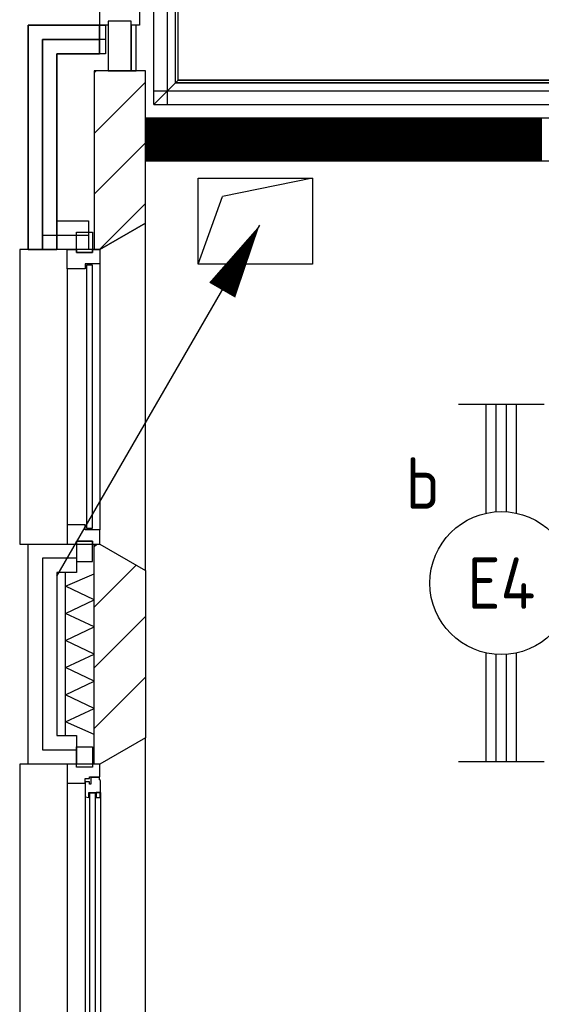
# Model space of a CAD drawing. Header units: millimetres. Extents: x -6587 to 112313, y 244 to 84344.
# Tile 47 of 63: x 67649 to 69472, y 35082 to 38526. Entities that reach past the tile are written whole.
import ezdxf
from ezdxf.enums import TextEntityAlignment as Align

# ---------------------------------------------------------------- set-up
doc = ezdxf.new("R2010")
doc.units = ezdxf.units.MM
doc.header["$LTSCALE"] = 100
doc.linetypes.add('HIDDEN2', pattern=[4.7625, 3.175, -1.5875])
doc.layers.get('0').update_dxf_attribs({"color": 9, "linetype": 'CONTINUOUS'})
for name, color, linetype in [('AL21----_BUITENWAND', 4, 'CONTINUOUS'), ('AL21K---_ISOLATIE', 1, 'CONTINUOUS'), ('AL28----_KONSTRUKTIE', 3, 'CONTINUOUS'), ('AL31----_BUITENKOZ', 7, 'CONTINUOUS'), ('ALL-----_REFLIJNEN', 8, 'CONTINUOUS'), ('ALXA3---_VOLZWART', 14, 'CONTINUOUS'), ('ALXAB---_PREFABBETON', 1, 'CONTINUOUS'), ('EB63101-_ATTRIB', 2, 'CONTINUOUS'), ('EL63101-_LICHT-ARM', 3, 'CONTINUOUS'), ('LIJN025', 10, 'CONTINUOUS'), ('WL570---_TOEVOER', 3, 'CONTINUOUS')]:
    doc.layers.add(name, color=color, linetype=linetype)
doc.styles.add('1_8', font='iso', dxfattribs={"width": 0.7, "height": 1.8})

# ---------------------------------------------------------------- blocks, each defined once
blk = doc.blocks.new('EJ3T20')
at = {"color": 0}
for p, q in [((-6.25, -1.5), (-6.25, 1.5)), ((6.25, -1.5), (6.25, 1.5)), ((-6.25, 0.525), (-2.444, 0.525)), ((2.444, 0.525), (6.25, 0.525)), ((-6.25, 0.175), (-2.494, 0.175)), ((2.494, 0.175), (6.25, 0.175)), ((-6.25, -0.175), (-2.494, -0.175)), ((2.494, -0.175), (6.25, -0.175)), ((-6.25, -0.525), (-2.444, -0.525)), ((2.444, -0.525), (6.25, -0.525))]:
    blk.add_line(p, q, dxfattribs=at)
blk.add_circle((0, 0), 2.5, dxfattribs=at)
at = {"color": 6, "style": '1_8'}
for tag, flags, p in [('SCHAK', 8, (3.5, 2.75)), ('A_CODE', 8, (0, 0)), ('GROEP', 8, (-3.5, -2.75)), ('KAST', 9, (3.5, -2.75))]:
    blk.add_attdef(tag, text='', height=1.8, dxfattribs=dict(at, flags=flags)).set_placement(p, align=Align.MIDDLE)
blk = doc.blocks.new('LU-PIJL1')
at = {"color": 0, "linetype": 'Continuous'}
blk.add_line((0, 0), (10.125, 17.537), dxfattribs=at)
blk.add_lwpolyline([(10.125, 17.537, 0, 1.5, 0), (8.25, 14.289, 1.5, 1.5, 0)], format="xyseb", dxfattribs=at)
blk = doc.blocks.new('LU-2-KUZ')
at = {"color": 0, "linetype": 'HIDDEN2'}
for p, q in [((-0.5, 0.5), (0.5, 0.5)), ((-0.5, -0.5), (-0.5, 0.5)), ((0.5, 0.5), (-0.2887, 0.2887)), ((0.5, 0.5), (0.5, -0.5)), ((-0.5, -0.5), (-0.2887, 0.2887)), ((0.5, -0.5), (-0.5, -0.5))]:
    blk.add_line(p, q, dxfattribs=at)
blk = doc.blocks.new('A$Cb38f1ce1')
at = {"layer": 'AL21----_BUITENWAND', "color": 8}
for p, q in [((64427.7, 29395), (64427.7, 30165)), ((64427.7, 30165), (64596.7, 30165)), ((64596.7, 30165), (64596.7, 30065)), ((64596.7, 30065), (64527.7, 30065)), ((64527.7, 30065), (64527.7, 29495)), ((64527.7, 29495), (64596.7, 29495)), ((64596.7, 29495), (64596.7, 29395)), ((64596.7, 29395), (64427.7, 29395))]:
    blk.add_line(p, q, dxfattribs=at)
at = {"layer": 'AL21K---_ISOLATIE', "color": 8, "linetype": 'Continuous'}
for p, q in [((64557.7, 29495), (64557.7, 30065)), ((64557.7, 30017.5), (64657.7, 30060.8)), ((64657.7, 29495), (64657.7, 30065)), ((64657.7, 29970), (64557.7, 30017.5)), ((64557.7, 29922.5), (64657.7, 29970)), ((64657.7, 29875), (64557.7, 29922.5)), ((64557.7, 29827.5), (64657.7, 29875)), ((64657.7, 29780), (64557.7, 29827.5)), ((64557.7, 29732.5), (64657.7, 29780)), ((64657.7, 29685), (64557.7, 29732.5)), ((64557.7, 29637.5), (64657.7, 29685)), ((64657.7, 29590), (64557.7, 29637.5)), ((64557.7, 29542.5), (64657.7, 29590)), ((64657.7, 29499.2), (64557.7, 29542.5))]:
    blk.add_line(p, q, dxfattribs=at)
at = {"layer": 'AL28----_KONSTRUKTIE', "color": 8}
for p, q in [((64657.7, 30165), (64677.7, 30165)), ((64657.7, 29395), (64657.7, 30165)), ((64677.7, 30165), (64837.7, 30072.6)), ((64837.7, 30072.6), (64837.7, 29487.4)), ((64837.7, 29487.4), (64677.7, 29395)), ((64677.7, 29395), (64657.7, 29395))]:
    blk.add_line(p, q, dxfattribs=at)
at = {"layer": 'AL31----_BUITENKOZ', "color": 8}
for p, q in [((64837.7, 30072.6), (64837.7, 31287.4)), ((64397.7, 31195), (64397.7, 30165)), ((64677.7, 31145), (64677.7, 30215)), ((64563.7, 31128), (64563.7, 30232)), ((64397.7, 30165), (64677.7, 30165)), ((64677.7, 30165), (64837.7, 30072.6))]:
    blk.add_line(p, q, dxfattribs=at)
at = {"layer": 'AL31----_BUITENKOZ', "color": 8, "linetype": 'Continuous'}
for p, q in [((64630.7, 31140), (64630.7, 30220)), ((64651.7, 30220), (64651.7, 31140)), ((64630.7, 30220), (64651.7, 30220))]:
    blk.add_line(p, q, dxfattribs=at)
for points in [[(64677.7, 30215), (64677.7, 30215), (64626.7, 30215), (64626.7, 30232), (64563.7, 30232), (64563.7, 30232), (64563.7, 30232), (64563.7, 30232), (64563.7, 30232), (64563.7, 30165), (64596.7, 30165), (64596.7, 30175), (64652.7, 30175), (64652.7, 30165), (64652.7, 30165), (64677.7, 30165)], [(64662.7, 29293.8), (64641.7, 29293.8), (64641.7, 28466.2), (64662.7, 28466.2)]]:
    blk.add_lwpolyline(points, close=True, dxfattribs=at)
at = {"layer": 'AL31----_BUITENKOZ', "color": 8}
for points in [[(64652.7, 30175), (64596.7, 30175), (64596.7, 30104), (64652.7, 30104)], [(64677.7, 28365), (64837.7, 28272.6), (64837.7, 29487.4), (64677.7, 29395), (64397.7, 29395), (64397.7, 28365)], [(64652.7, 29385), (64596.7, 29385), (64596.7, 29456), (64652.7, 29456)], [(64677.7, 29395), (64652.7, 29395), (64652.7, 29385), (64596.7, 29385), (64596.7, 29395), (64563.7, 29395), (64563.7, 29328), (64626.7, 29328), (64626.7, 29345), (64641.7, 29345), (64641.7, 29351), (64677.7, 29351)], [(64680.7, 29338.3), (64676.4, 29340.7), (64676.4, 29347.8), (64646.7, 29347.8), (64646.7, 29325.3), (64641.7, 29325.3), (64641.7, 29333.3), (64626.7, 29333.3), (64626.7, 29328), (64626.7, 29280.9), (64639.7, 29278.8), (64639.7, 29295.8), (64680.7, 29295.8)], [(64678.4, 29295.8), (64664.8, 29295.8), (64664.8, 29278.8), (64678.4, 29278.8)]]:
    blk.add_lwpolyline(points, close=True, dxfattribs=at)
for points in [[(64563.7, 29328), (64563.7, 28432)], [(64626.7, 29280.9), (64626.7, 28479.1)], [(64680.7, 29295.8), (64680.7, 28464.2)]]:
    blk.add_lwpolyline(points, dxfattribs=at)
at = {"layer": 'ALL-----_REFLIJNEN', "color": 8, "linetype": 'Continuous'}
for p, q in [((64866.7, 31702.1), (64866.7, 35034.1)), ((64914.7, 31702.1), (64914.7, 35034.1)), ((64942.2, 31777.6), (64942.2, 34958.6)), ((64951.7, 31787.1), (64951.7, 34949.1)), ((64677.7, 31980), (64677.7, 32047)), ((64816.7, 32030), (64816.7, 31980)), ((64677.2, 31980), (64427.7, 31980)), ((64427.7, 31980), (64427.7, 31195)), ((64427.7, 31195), (64427.7, 31980)), ((64427.7, 31980), (64677.2, 31980)), ((64427.7, 31195), (64427.7, 31980)), ((64427.7, 31980), (64697.2, 31980)), ((64677.2, 31880), (64677.2, 31980)), ((64677.2, 31980), (64677.2, 31880)), ((64707.2, 31980), (64677.7, 31980)), ((64697.2, 31980), (64697.2, 31880)), ((64707.2, 31994.1), (64707.2, 31820.1)), ((64787.2, 31994.1), (64707.2, 31994.1)), ((64787.2, 31994), (64707.2, 31994)), ((64707.2, 31994), (64707.2, 31980)), ((64787.2, 31820.1), (64787.2, 31994.1)), ((64787.2, 31980), (64787.2, 31994)), ((64787.2, 31980.1), (64787.2, 31820.1)), ((64804.7, 31980.1), (64787.2, 31980.1)), ((64816.7, 31980), (64787.2, 31980)), ((64804.7, 31820.1), (64804.7, 31980.1)), ((64477.7, 31195), (64477.7, 31930)), ((64477.7, 31930), (64677.2, 31930)), ((64477.7, 31195), (64477.7, 31930)), ((64477.7, 31930), (64677.2, 31930)), ((64677.2, 31930), (64477.7, 31930)), ((64477.7, 31930), (64477.7, 31195)), ((64677.2, 31930), (64477.7, 31930)), ((64477.7, 31930), (64477.7, 31195)), ((64697.2, 31930), (64477.7, 31930)), ((64477.7, 31930), (64477.7, 31245)), ((64697.2, 31930), (64477.7, 31930)), ((64477.7, 31930), (64477.7, 31245)), ((64527.7, 31195), (64527.7, 31880)), ((64527.7, 31880), (64677.2, 31880)), ((64677.2, 31880), (64527.7, 31880)), ((64527.7, 31880), (64527.7, 31195)), ((64697.2, 31880), (64527.7, 31880)), ((64527.7, 31880), (64527.7, 31295)), ((64657.7, 31812.9), (64664.7, 31820)), ((64837.7, 31820), (64657.7, 31820)), ((64657.7, 31820), (64657.7, 31195)), ((64707.2, 31820.1), (64787.2, 31820.1)), ((64787.2, 31820.1), (64804.7, 31820.1)), ((64837.7, 31287.4), (64837.7, 31820)), ((64657.7, 31600.8), (64837.7, 31780.8)), ((64866.7, 31702.1), (64951.7, 31787.1)), ((64942.2, 31777.6), (67463.9, 31777.6)), ((67463.9, 31777.6), (64946.7, 31777.6)), ((64951.7, 31787.1), (67467, 31787.1)), ((66547.7, 31787.1), (64951.7, 31787.1)), ((64866.7, 31750.1), (67454.7, 31750.1)), ((64866.7, 31702.1), (67438.6, 31702.1)), ((64837.7, 31655), (64837.7, 31505)), ((70801.7, 31655), (64837.7, 31655)), ((64837.7, 31655), (64837.7, 31505)), ((70801.7, 31655), (64837.7, 31655)), ((64838.8, 31655), (64838.8, 31505)), ((64840.8, 31655), (64840.8, 31505)), ((64842.8, 31655), (64842.8, 31505)), ((64844.8, 31655), (64844.8, 31505)), ((64846.8, 31655), (64846.8, 31505)), ((64848.8, 31655), (64848.8, 31505)), ((64850.8, 31655), (64850.8, 31505)), ((64852.8, 31655), (64852.8, 31505)), ((64854.8, 31655), (64854.8, 31505)), ((64856.8, 31655), (64856.8, 31505)), ((64858.8, 31655), (64858.8, 31505)), ((64860.8, 31655), (64860.8, 31505)), ((64862.8, 31655), (64862.8, 31505)), ((64864.8, 31655), (64864.8, 31505)), ((64866.8, 31655), (64866.8, 31505)), ((64868.8, 31655), (64868.8, 31505)), ((64870.8, 31655), (64870.8, 31505)), ((64872.8, 31655), (64872.8, 31505)), ((64874.8, 31655), (64874.8, 31505)), ((64876.8, 31655), (64876.8, 31505)), ((64878.8, 31655), (64878.8, 31505)), ((64880.8, 31655), (64880.8, 31505)), ((64882.8, 31655), (64882.8, 31505)), ((64884.8, 31655), (64884.8, 31505)), ((64886.8, 31655), (64886.8, 31505)), ((64888.8, 31655), (64888.8, 31505)), ((64890.8, 31655), (64890.8, 31505)), ((64892.8, 31655), (64892.8, 31505)), ((64894.8, 31655), (64894.8, 31505)), ((64896.8, 31655), (64896.8, 31505)), ((64898.8, 31655), (64898.8, 31505)), ((64900.8, 31655), (64900.8, 31505)), ((64902.8, 31655), (64902.8, 31505)), ((64904.8, 31655), (64904.8, 31505)), ((64906.8, 31655), (64906.8, 31505)), ((64908.8, 31655), (64908.8, 31505)), ((64910.8, 31655), (64910.8, 31505)), ((64912.8, 31655), (64912.8, 31505)), ((64914.8, 31655), (64914.8, 31505)), ((64916.8, 31655), (64916.8, 31505)), ((64918.8, 31655), (64918.8, 31505)), ((64920.8, 31655), (64920.8, 31505)), ((64922.8, 31655), (64922.8, 31505)), ((64924.8, 31655), (64924.8, 31505)), ((64926.8, 31655), (64926.8, 31505)), ((64928.8, 31655), (64928.8, 31505)), ((64930.8, 31655), (64930.8, 31505)), ((64932.8, 31655), (64932.8, 31505)), ((64934.8, 31655), (64934.8, 31505)), ((64936.8, 31655), (64936.8, 31505)), ((64938.8, 31655), (64938.8, 31505)), ((64940.8, 31655), (64940.8, 31505)), ((64942.8, 31655), (64942.8, 31505)), ((64944.8, 31655), (64944.8, 31505)), ((64946.8, 31655), (64946.8, 31505)), ((64948.8, 31655), (64948.8, 31505)), ((64950.8, 31655), (64950.8, 31505)), ((64952.8, 31655), (64952.8, 31505)), ((64954.8, 31655), (64954.8, 31505)), ((64956.8, 31655), (64956.8, 31505)), ((64958.8, 31655), (64958.8, 31505)), ((64960.8, 31655), (64960.8, 31505)), ((64962.8, 31655), (64962.8, 31505)), ((64964.8, 31655), (64964.8, 31505)), ((64966.8, 31655), (64966.8, 31505)), ((64968.8, 31655), (64968.8, 31505)), ((64970.8, 31655), (64970.8, 31505)), ((64972.8, 31655), (64972.8, 31505)), ((64974.8, 31655), (64974.8, 31505)), ((64976.8, 31655), (64976.8, 31505)), ((64978.8, 31655), (64978.8, 31505)), ((64980.8, 31655), (64980.8, 31505)), ((64982.8, 31655), (64982.8, 31505)), ((64984.8, 31655), (64984.8, 31505)), ((64986.8, 31655), (64986.8, 31505)), ((64988.8, 31655), (64988.8, 31505)), ((64990.8, 31655), (64990.8, 31505)), ((64992.8, 31655), (64992.8, 31505)), ((64994.8, 31655), (64994.8, 31505)), ((64996.8, 31655), (64996.8, 31505)), ((64998.6, 31655), (65148.6, 31505)), ((64998.6, 31655), (65148.6, 31505)), ((64998.8, 31655), (64998.8, 31505)), ((65000.8, 31655), (65000.8, 31505)), ((65002.8, 31655), (65002.8, 31505)), ((65004.8, 31655), (65004.8, 31505)), ((65006.8, 31655), (65006.8, 31505)), ((65008.8, 31655), (65008.8, 31505)), ((65010.8, 31655), (65010.8, 31505)), ((65012.8, 31655), (65012.8, 31505)), ((65014.8, 31655), (65014.8, 31505)), ((65016.8, 31655), (65016.8, 31505)), ((65018.8, 31655), (65018.8, 31505)), ((65020.8, 31655), (65020.8, 31505)), ((65022.8, 31655), (65022.8, 31505)), ((65024.8, 31655), (65024.8, 31505)), ((65026.8, 31655), (65026.8, 31505)), ((65028.8, 31655), (65028.8, 31505)), ((65030.8, 31655), (65030.8, 31505)), ((65032.8, 31655), (65032.8, 31505)), ((65034.8, 31655), (65034.8, 31505)), ((65036.8, 31655), (65036.8, 31505)), ((65038.8, 31655), (65038.8, 31505)), ((65040.8, 31655), (65040.8, 31505)), ((65042.8, 31655), (65042.8, 31505)), ((65044.8, 31655), (65044.8, 31505)), ((65046.8, 31655), (65046.8, 31505)), ((65048.8, 31655), (65048.8, 31505)), ((65050.8, 31655), (65050.8, 31505)), ((65052.8, 31655), (65052.8, 31505)), ((65054.8, 31655), (65054.8, 31505)), ((65056.8, 31655), (65056.8, 31505)), ((65058.8, 31655), (65058.8, 31505)), ((65060.8, 31655), (65060.8, 31505)), ((65062.8, 31655), (65062.8, 31505)), ((65064.8, 31655), (65064.8, 31505)), ((65066.8, 31655), (65066.8, 31505)), ((65068.8, 31655), (65068.8, 31505)), ((65070.8, 31655), (65070.8, 31505)), ((65072.8, 31655), (65072.8, 31505)), ((65074.8, 31655), (65074.8, 31505)), ((65076.8, 31655), (65076.8, 31505)), ((65078.8, 31655), (65078.8, 31505)), ((65080.8, 31655), (65080.8, 31505)), ((65082.8, 31655), (65082.8, 31505)), ((65084.8, 31655), (65084.8, 31505)), ((65086.8, 31655), (65086.8, 31505)), ((65088.8, 31655), (65088.8, 31505)), ((65090.8, 31655), (65090.8, 31505)), ((65092.8, 31655), (65092.8, 31505)), ((65094.8, 31655), (65094.8, 31505)), ((65096.8, 31655), (65096.8, 31505)), ((65098.8, 31655), (65098.8, 31505)), ((65100.8, 31655), (65100.8, 31505)), ((65102.8, 31655), (65102.8, 31505)), ((65104.8, 31655), (65104.8, 31505)), ((65106.8, 31655), (65106.8, 31505)), ((65108.8, 31655), (65108.8, 31505)), ((65110.8, 31655), (65110.8, 31505)), ((65112.8, 31655), (65112.8, 31505)), ((65114.8, 31655), (65114.8, 31505)), ((65116.8, 31655), (65116.8, 31505)), ((65118.8, 31655), (65118.8, 31505)), ((65120.8, 31655), (65120.8, 31505)), ((65122.8, 31655), (65122.8, 31505)), ((65124.8, 31655), (65124.8, 31505)), ((65126.8, 31655), (65126.8, 31505)), ((65128.8, 31655), (65128.8, 31505)), ((65130.8, 31655), (65130.8, 31505)), ((65132.8, 31655), (65132.8, 31505)), ((65134.8, 31655), (65134.8, 31505)), ((65136.8, 31655), (65136.8, 31505)), ((65138.8, 31655), (65138.8, 31505)), ((65140.8, 31655), (65140.8, 31505)), ((65142.8, 31655), (65142.8, 31505)), ((65144.8, 31655), (65144.8, 31505)), ((65146.8, 31655), (65146.8, 31505)), ((65148.8, 31655), (65148.8, 31505)), ((65150.8, 31655), (65150.8, 31505)), ((65152.8, 31655), (65152.8, 31505)), ((65154.8, 31655), (65154.8, 31505)), ((65156.8, 31655), (65156.8, 31505)), ((65158.8, 31655), (65158.8, 31505)), ((65160.8, 31655), (65160.8, 31505)), ((65162.8, 31655), (65162.8, 31505)), ((65164.8, 31655), (65164.8, 31505)), ((65166.8, 31655), (65166.8, 31505)), ((65168.8, 31655), (65168.8, 31505)), ((65170.8, 31655), (65170.8, 31505)), ((65172.8, 31655), (65172.8, 31505)), ((65174.8, 31655), (65174.8, 31505)), ((65176.8, 31655), (65176.8, 31505)), ((65178.8, 31655), (65178.8, 31505)), ((65180.8, 31655), (65180.8, 31505)), ((65182.8, 31655), (65182.8, 31505)), ((65184.8, 31655), (65184.8, 31505)), ((65186.8, 31655), (65186.8, 31505)), ((65188.8, 31655), (65188.8, 31505)), ((65190.8, 31655), (65190.8, 31505)), ((65192.8, 31655), (65192.8, 31505)), ((65194.8, 31655), (65194.8, 31505)), ((65196.8, 31655), (65196.8, 31505)), ((65198.8, 31655), (65198.8, 31505)), ((65200.8, 31655), (65200.8, 31505)), ((65202.8, 31655), (65202.8, 31505)), ((65204.8, 31655), (65204.8, 31505)), ((65206.8, 31655), (65206.8, 31505)), ((65208.8, 31655), (65208.8, 31505)), ((65210.7, 31655), (65360.7, 31505)), ((65210.7, 31655), (65360.7, 31505)), ((65210.8, 31655), (65210.8, 31505)), ((65212.8, 31655), (65212.8, 31505)), ((65214.8, 31655), (65214.8, 31505)), ((65216.8, 31655), (65216.8, 31505)), ((65218.8, 31655), (65218.8, 31505)), ((65220.8, 31655), (65220.8, 31505)), ((65222.8, 31655), (65222.8, 31505)), ((65224.8, 31655), (65224.8, 31505)), ((65226.8, 31655), (65226.8, 31505)), ((65228.8, 31655), (65228.8, 31505)), ((65230.8, 31655), (65230.8, 31505)), ((65232.8, 31655), (65232.8, 31505)), ((65234.8, 31655), (65234.8, 31505)), ((65236.8, 31655), (65236.8, 31505)), ((65238.8, 31655), (65238.8, 31505)), ((65240.8, 31655), (65240.8, 31505)), ((65242.8, 31655), (65242.8, 31505)), ((65244.8, 31655), (65244.8, 31505)), ((65246.8, 31655), (65246.8, 31505)), ((65248.8, 31655), (65248.8, 31505)), ((65250.8, 31655), (65250.8, 31505)), ((65252.8, 31655), (65252.8, 31505)), ((65254.8, 31655), (65254.8, 31505)), ((65256.8, 31655), (65256.8, 31505)), ((65258.8, 31655), (65258.8, 31505)), ((65260.8, 31655), (65260.8, 31505)), ((65262.8, 31655), (65262.8, 31505)), ((65264.8, 31655), (65264.8, 31505)), ((65266.8, 31655), (65266.8, 31505)), ((65268.8, 31655), (65268.8, 31505)), ((65270.8, 31655), (65270.8, 31505)), ((65272.8, 31655), (65272.8, 31505)), ((65274.8, 31655), (65274.8, 31505)), ((65276.8, 31655), (65276.8, 31505)), ((65278.8, 31655), (65278.8, 31505)), ((65280.8, 31655), (65280.8, 31505)), ((65282.8, 31655), (65282.8, 31505)), ((65284.8, 31655), (65284.8, 31505)), ((65286.8, 31655), (65286.8, 31505)), ((65288.8, 31655), (65288.8, 31505)), ((65290.8, 31655), (65290.8, 31505)), ((65292.8, 31655), (65292.8, 31505)), ((65294.8, 31655), (65294.8, 31505)), ((65296.8, 31655), (65296.8, 31505)), ((65298.8, 31655), (65298.8, 31505)), ((65300.8, 31655), (65300.8, 31505)), ((65302.8, 31655), (65302.8, 31505)), ((65304.8, 31655), (65304.8, 31505)), ((65306.8, 31655), (65306.8, 31505)), ((65308.8, 31655), (65308.8, 31505)), ((65310.8, 31655), (65310.8, 31505)), ((65312.8, 31655), (65312.8, 31505)), ((65314.8, 31655), (65314.8, 31505)), ((65316.8, 31655), (65316.8, 31505)), ((65318.8, 31655), (65318.8, 31505)), ((65320.8, 31655), (65320.8, 31505)), ((65322.8, 31655), (65322.8, 31505)), ((65324.8, 31655), (65324.8, 31505)), ((65326.8, 31655), (65326.8, 31505)), ((65328.8, 31655), (65328.8, 31505)), ((65330.8, 31655), (65330.8, 31505)), ((65332.8, 31655), (65332.8, 31505)), ((65334.8, 31655), (65334.8, 31505)), ((65336.8, 31655), (65336.8, 31505)), ((65338.8, 31655), (65338.8, 31505)), ((65340.8, 31655), (65340.8, 31505)), ((65342.8, 31655), (65342.8, 31505)), ((65344.8, 31655), (65344.8, 31505)), ((65346.8, 31655), (65346.8, 31505)), ((65348.8, 31655), (65348.8, 31505)), ((65350.8, 31655), (65350.8, 31505)), ((65352.8, 31655), (65352.8, 31505)), ((65354.8, 31655), (65354.8, 31505)), ((65356.8, 31655), (65356.8, 31505)), ((65358.8, 31655), (65358.8, 31505)), ((65360.8, 31655), (65360.8, 31505)), ((65362.8, 31655), (65362.8, 31505)), ((65364.8, 31655), (65364.8, 31505)), ((65366.8, 31655), (65366.8, 31505)), ((65368.8, 31655), (65368.8, 31505)), ((65370.8, 31655), (65370.8, 31505)), ((65372.8, 31655), (65372.8, 31505)), ((65374.8, 31655), (65374.8, 31505)), ((65376.8, 31655), (65376.8, 31505)), ((65378.8, 31655), (65378.8, 31505)), ((65380.8, 31655), (65380.8, 31505)), ((65382.8, 31655), (65382.8, 31505)), ((65384.8, 31655), (65384.8, 31505)), ((65386.8, 31655), (65386.8, 31505)), ((65388.8, 31655), (65388.8, 31505)), ((65390.8, 31655), (65390.8, 31505)), ((65392.8, 31655), (65392.8, 31505)), ((65394.8, 31655), (65394.8, 31505)), ((65396.8, 31655), (65396.8, 31505)), ((65398.8, 31655), (65398.8, 31505)), ((65400.8, 31655), (65400.8, 31505)), ((65402.8, 31655), (65402.8, 31505)), ((65404.8, 31655), (65404.8, 31505)), ((65406.8, 31655), (65406.8, 31505)), ((65408.8, 31655), (65408.8, 31505)), ((65410.8, 31655), (65410.8, 31505)), ((65412.8, 31655), (65412.8, 31505)), ((65414.8, 31655), (65414.8, 31505)), ((65416.8, 31655), (65416.8, 31505)), ((65418.8, 31655), (65418.8, 31505)), ((65420.8, 31655), (65420.8, 31505)), ((65422.8, 31655), (65422.8, 31505)), ((65422.9, 31655), (65572.9, 31505)), ((65422.9, 31655), (65572.9, 31505)), ((65424.8, 31655), (65424.8, 31505)), ((65426.8, 31655), (65426.8, 31505)), ((65428.8, 31655), (65428.8, 31505)), ((65430.8, 31655), (65430.8, 31505)), ((65432.8, 31655), (65432.8, 31505)), ((65434.8, 31655), (65434.8, 31505)), ((65436.8, 31655), (65436.8, 31505)), ((65438.8, 31655), (65438.8, 31505)), ((65440.8, 31655), (65440.8, 31505)), ((65442.8, 31655), (65442.8, 31505)), ((65444.8, 31655), (65444.8, 31505)), ((65446.8, 31655), (65446.8, 31505)), ((65448.8, 31655), (65448.8, 31505)), ((65450.8, 31655), (65450.8, 31505)), ((65452.8, 31655), (65452.8, 31505)), ((65454.8, 31655), (65454.8, 31505)), ((65456.8, 31655), (65456.8, 31505)), ((65458.8, 31655), (65458.8, 31505)), ((65460.8, 31655), (65460.8, 31505)), ((65462.8, 31655), (65462.8, 31505)), ((65464.8, 31655), (65464.8, 31505)), ((65466.8, 31655), (65466.8, 31505)), ((65468.8, 31655), (65468.8, 31505)), ((65470.8, 31655), (65470.8, 31505)), ((65472.8, 31655), (65472.8, 31505)), ((65474.8, 31655), (65474.8, 31505)), ((65476.8, 31655), (65476.8, 31505)), ((65478.8, 31655), (65478.8, 31505)), ((65480.8, 31655), (65480.8, 31505)), ((65482.8, 31655), (65482.8, 31505)), ((65484.8, 31655), (65484.8, 31505)), ((65486.8, 31655), (65486.8, 31505)), ((65488.8, 31655), (65488.8, 31505)), ((65490.8, 31655), (65490.8, 31505)), ((65492.8, 31655), (65492.8, 31505)), ((65494.8, 31655), (65494.8, 31505)), ((65496.8, 31655), (65496.8, 31505)), ((65498.8, 31655), (65498.8, 31505)), ((65500.8, 31655), (65500.8, 31505)), ((65502.8, 31655), (65502.8, 31505)), ((65504.8, 31655), (65504.8, 31505)), ((65506.8, 31655), (65506.8, 31505)), ((65508.8, 31655), (65508.8, 31505)), ((65510.8, 31655), (65510.8, 31505)), ((65512.8, 31655), (65512.8, 31505)), ((65514.8, 31655), (65514.8, 31505)), ((65516.8, 31655), (65516.8, 31505)), ((65518.8, 31655), (65518.8, 31505)), ((65520.8, 31655), (65520.8, 31505)), ((65522.8, 31655), (65522.8, 31505)), ((65524.8, 31655), (65524.8, 31505)), ((65526.8, 31655), (65526.8, 31505)), ((65528.8, 31655), (65528.8, 31505)), ((65530.8, 31655), (65530.8, 31505)), ((65532.8, 31655), (65532.8, 31505)), ((65534.8, 31655), (65534.8, 31505)), ((65536.8, 31655), (65536.8, 31505)), ((65538.8, 31655), (65538.8, 31505)), ((65540.8, 31655), (65540.8, 31505)), ((65542.8, 31655), (65542.8, 31505)), ((65544.8, 31655), (65544.8, 31505)), ((65546.8, 31655), (65546.8, 31505)), ((65548.8, 31655), (65548.8, 31505)), ((65550.8, 31655), (65550.8, 31505)), ((65552.8, 31655), (65552.8, 31505)), ((65554.8, 31655), (65554.8, 31505)), ((65556.8, 31655), (65556.8, 31505)), ((65558.8, 31655), (65558.8, 31505)), ((65560.8, 31655), (65560.8, 31505)), ((65562.8, 31655), (65562.8, 31505)), ((65564.8, 31655), (65564.8, 31505)), ((65566.8, 31655), (65566.8, 31505)), ((65568.8, 31655), (65568.8, 31505)), ((65570.8, 31655), (65570.8, 31505)), ((65572.8, 31655), (65572.8, 31505)), ((65574.8, 31655), (65574.8, 31505)), ((65576.8, 31655), (65576.8, 31505)), ((65578.8, 31655), (65578.8, 31505)), ((65580.8, 31655), (65580.8, 31505)), ((65582.8, 31655), (65582.8, 31505)), ((65584.8, 31655), (65584.8, 31505)), ((65586.8, 31655), (65586.8, 31505)), ((65588.8, 31655), (65588.8, 31505)), ((65590.8, 31655), (65590.8, 31505)), ((65592.8, 31655), (65592.8, 31505)), ((65594.8, 31655), (65594.8, 31505)), ((65596.8, 31655), (65596.8, 31505)), ((65598.8, 31655), (65598.8, 31505)), ((65600.8, 31655), (65600.8, 31505)), ((65602.8, 31655), (65602.8, 31505)), ((65604.8, 31655), (65604.8, 31505)), ((65606.8, 31655), (65606.8, 31505)), ((65608.8, 31655), (65608.8, 31505)), ((65610.8, 31655), (65610.8, 31505)), ((65612.8, 31655), (65612.8, 31505)), ((65614.8, 31655), (65614.8, 31505)), ((65616.8, 31655), (65616.8, 31505)), ((65618.8, 31655), (65618.8, 31505)), ((65620.8, 31655), (65620.8, 31505)), ((65622.8, 31655), (65622.8, 31505)), ((65624.8, 31655), (65624.8, 31505)), ((65626.8, 31655), (65626.8, 31505)), ((65628.8, 31655), (65628.8, 31505)), ((65630.8, 31655), (65630.8, 31505)), ((65632.8, 31655), (65632.8, 31505)), ((65634.8, 31655), (65634.8, 31505)), ((65635, 31655), (65785, 31505)), ((65635, 31655), (65785, 31505)), ((65636.8, 31655), (65636.8, 31505)), ((65638.8, 31655), (65638.8, 31505)), ((65640.8, 31655), (65640.8, 31505)), ((65642.8, 31655), (65642.8, 31505)), ((65644.8, 31655), (65644.8, 31505)), ((65646.8, 31655), (65646.8, 31505)), ((65648.8, 31655), (65648.8, 31505)), ((65650.8, 31655), (65650.8, 31505)), ((65652.8, 31655), (65652.8, 31505)), ((65654.8, 31655), (65654.8, 31505)), ((65656.8, 31655), (65656.8, 31505)), ((65658.8, 31655), (65658.8, 31505)), ((65660.8, 31655), (65660.8, 31505)), ((65662.8, 31655), (65662.8, 31505)), ((65664.8, 31655), (65664.8, 31505)), ((65666.8, 31655), (65666.8, 31505)), ((65668.8, 31655), (65668.8, 31505)), ((65670.8, 31655), (65670.8, 31505)), ((65672.8, 31655), (65672.8, 31505)), ((65674.8, 31655), (65674.8, 31505)), ((65676.8, 31655), (65676.8, 31505)), ((65678.8, 31655), (65678.8, 31505)), ((65680.8, 31655), (65680.8, 31505)), ((65682.8, 31655), (65682.8, 31505)), ((65684.8, 31655), (65684.8, 31505)), ((65686.8, 31655), (65686.8, 31505)), ((65688.8, 31655), (65688.8, 31505)), ((65690.8, 31655), (65690.8, 31505)), ((65692.8, 31655), (65692.8, 31505)), ((65694.8, 31655), (65694.8, 31505)), ((65696.8, 31655), (65696.8, 31505)), ((65698.8, 31655), (65698.8, 31505)), ((65700.8, 31655), (65700.8, 31505)), ((65702.8, 31655), (65702.8, 31505)), ((65704.8, 31655), (65704.8, 31505)), ((65706.8, 31655), (65706.8, 31505)), ((65708.8, 31655), (65708.8, 31505)), ((65710.8, 31655), (65710.8, 31505)), ((65712.8, 31655), (65712.8, 31505)), ((65714.8, 31655), (65714.8, 31505)), ((65716.8, 31655), (65716.8, 31505)), ((65718.8, 31655), (65718.8, 31505)), ((65720.8, 31655), (65720.8, 31505)), ((65722.8, 31655), (65722.8, 31505)), ((65724.8, 31655), (65724.8, 31505)), ((65726.8, 31655), (65726.8, 31505)), ((65728.8, 31655), (65728.8, 31505)), ((65730.8, 31655), (65730.8, 31505)), ((65732.8, 31655), (65732.8, 31505)), ((65734.8, 31655), (65734.8, 31505)), ((65736.8, 31655), (65736.8, 31505)), ((65738.8, 31655), (65738.8, 31505)), ((65740.8, 31655), (65740.8, 31505)), ((65742.8, 31655), (65742.8, 31505)), ((65744.8, 31655), (65744.8, 31505)), ((65746.8, 31655), (65746.8, 31505)), ((65748.8, 31655), (65748.8, 31505)), ((65750.8, 31655), (65750.8, 31505)), ((65752.8, 31655), (65752.8, 31505)), ((65754.8, 31655), (65754.8, 31505)), ((65756.8, 31655), (65756.8, 31505)), ((65758.8, 31655), (65758.8, 31505)), ((65760.8, 31655), (65760.8, 31505)), ((65762.8, 31655), (65762.8, 31505)), ((65764.8, 31655), (65764.8, 31505)), ((65766.8, 31655), (65766.8, 31505)), ((65768.8, 31655), (65768.8, 31505)), ((65770.8, 31655), (65770.8, 31505)), ((65772.8, 31655), (65772.8, 31505)), ((65774.8, 31655), (65774.8, 31505)), ((65776.8, 31655), (65776.8, 31505)), ((65778.8, 31655), (65778.8, 31505)), ((65780.8, 31655), (65780.8, 31505)), ((65782.8, 31655), (65782.8, 31505)), ((65784.8, 31655), (65784.8, 31505)), ((65786.8, 31655), (65786.8, 31505)), ((65788.8, 31655), (65788.8, 31505)), ((65790.8, 31655), (65790.8, 31505)), ((65792.8, 31655), (65792.8, 31505)), ((65794.8, 31655), (65794.8, 31505)), ((65796.8, 31655), (65796.8, 31505)), ((65798.8, 31655), (65798.8, 31505)), ((65800.8, 31655), (65800.8, 31505)), ((65802.8, 31655), (65802.8, 31505)), ((65804.8, 31655), (65804.8, 31505)), ((65806.8, 31655), (65806.8, 31505)), ((65808.8, 31655), (65808.8, 31505)), ((65810.8, 31655), (65810.8, 31505)), ((65812.8, 31655), (65812.8, 31505)), ((65814.8, 31655), (65814.8, 31505)), ((65816.8, 31655), (65816.8, 31505)), ((65818.8, 31655), (65818.8, 31505)), ((65820.8, 31655), (65820.8, 31505)), ((65822.8, 31655), (65822.8, 31505)), ((65824.8, 31655), (65824.8, 31505)), ((65826.8, 31655), (65826.8, 31505)), ((65828.8, 31655), (65828.8, 31505)), ((65830.8, 31655), (65830.8, 31505)), ((65832.8, 31655), (65832.8, 31505)), ((65834.8, 31655), (65834.8, 31505)), ((65836.8, 31655), (65836.8, 31505)), ((65838.8, 31655), (65838.8, 31505)), ((65840.8, 31655), (65840.8, 31505)), ((65842.8, 31655), (65842.8, 31505)), ((65844.8, 31655), (65844.8, 31505)), ((65846.8, 31655), (65846.8, 31505)), ((65847.1, 31655), (65997.1, 31505)), ((65847.1, 31655), (65997.1, 31505)), ((65848.8, 31655), (65848.8, 31505)), ((65850.8, 31655), (65850.8, 31505)), ((65852.8, 31655), (65852.8, 31505)), ((65854.8, 31655), (65854.8, 31505)), ((65856.8, 31655), (65856.8, 31505)), ((65858.8, 31655), (65858.8, 31505)), ((65860.8, 31655), (65860.8, 31505)), ((65862.8, 31655), (65862.8, 31505)), ((65864.8, 31655), (65864.8, 31505)), ((65866.8, 31655), (65866.8, 31505)), ((65868.8, 31655), (65868.8, 31505)), ((65870.8, 31655), (65870.8, 31505)), ((65872.8, 31655), (65872.8, 31505)), ((65874.8, 31655), (65874.8, 31505)), ((65876.8, 31655), (65876.8, 31505)), ((65878.8, 31655), (65878.8, 31505)), ((65880.8, 31655), (65880.8, 31505)), ((65882.8, 31655), (65882.8, 31505)), ((65884.8, 31655), (65884.8, 31505)), ((65886.8, 31655), (65886.8, 31505)), ((65888.8, 31655), (65888.8, 31505)), ((65890.8, 31655), (65890.8, 31505)), ((65892.8, 31655), (65892.8, 31505)), ((65894.8, 31655), (65894.8, 31505)), ((65896.8, 31655), (65896.8, 31505)), ((65898.8, 31655), (65898.8, 31505)), ((65900.8, 31655), (65900.8, 31505)), ((65902.8, 31655), (65902.8, 31505)), ((65904.8, 31655), (65904.8, 31505)), ((65906.8, 31655), (65906.8, 31505)), ((65908.8, 31655), (65908.8, 31505)), ((65910.8, 31655), (65910.8, 31505)), ((65912.8, 31655), (65912.8, 31505)), ((65914.8, 31655), (65914.8, 31505)), ((65916.8, 31655), (65916.8, 31505)), ((65918.8, 31655), (65918.8, 31505)), ((65920.8, 31655), (65920.8, 31505)), ((65922.8, 31655), (65922.8, 31505)), ((65924.8, 31655), (65924.8, 31505)), ((65926.8, 31655), (65926.8, 31505)), ((65928.8, 31655), (65928.8, 31505)), ((65930.8, 31655), (65930.8, 31505)), ((65932.8, 31655), (65932.8, 31505)), ((65934.8, 31655), (65934.8, 31505)), ((65936.8, 31655), (65936.8, 31505)), ((65938.8, 31655), (65938.8, 31505)), ((65940.8, 31655), (65940.8, 31505)), ((65942.8, 31655), (65942.8, 31505)), ((65944.8, 31655), (65944.8, 31505)), ((65946.8, 31655), (65946.8, 31505)), ((65948.8, 31655), (65948.8, 31505)), ((65950.8, 31655), (65950.8, 31505)), ((65952.8, 31655), (65952.8, 31505)), ((65954.8, 31655), (65954.8, 31505)), ((65956.8, 31655), (65956.8, 31505)), ((65958.8, 31655), (65958.8, 31505)), ((65960.8, 31655), (65960.8, 31505)), ((65962.8, 31655), (65962.8, 31505)), ((65964.8, 31655), (65964.8, 31505)), ((65966.8, 31655), (65966.8, 31505)), ((65968.8, 31655), (65968.8, 31505)), ((65970.8, 31655), (65970.8, 31505)), ((65972.8, 31655), (65972.8, 31505)), ((65974.8, 31655), (65974.8, 31505)), ((65976.8, 31655), (65976.8, 31505)), ((65978.8, 31655), (65978.8, 31505)), ((65980.8, 31655), (65980.8, 31505)), ((65982.8, 31655), (65982.8, 31505)), ((65984.8, 31655), (65984.8, 31505)), ((65986.8, 31655), (65986.8, 31505)), ((65988.8, 31655), (65988.8, 31505)), ((65990.8, 31655), (65990.8, 31505)), ((65992.8, 31655), (65992.8, 31505)), ((65994.8, 31655), (65994.8, 31505)), ((65996.8, 31655), (65996.8, 31505)), ((65998.8, 31655), (65998.8, 31505)), ((66000.8, 31655), (66000.8, 31505)), ((66002.8, 31655), (66002.8, 31505)), ((66004.8, 31655), (66004.8, 31505)), ((66006.8, 31655), (66006.8, 31505)), ((66008.8, 31655), (66008.8, 31505)), ((66010.8, 31655), (66010.8, 31505)), ((66012.8, 31655), (66012.8, 31505)), ((66014.8, 31655), (66014.8, 31505)), ((66016.8, 31655), (66016.8, 31505)), ((66018.8, 31655), (66018.8, 31505)), ((66020.8, 31655), (66020.8, 31505)), ((66022.8, 31655), (66022.8, 31505)), ((66024.8, 31655), (66024.8, 31505)), ((66026.8, 31655), (66026.8, 31505)), ((66028.8, 31655), (66028.8, 31505)), ((66030.8, 31655), (66030.8, 31505)), ((66032.8, 31655), (66032.8, 31505)), ((66034.8, 31655), (66034.8, 31505)), ((66036.8, 31655), (66036.8, 31505)), ((66038.8, 31655), (66038.8, 31505)), ((66040.8, 31655), (66040.8, 31505)), ((66042.8, 31655), (66042.8, 31505)), ((66044.8, 31655), (66044.8, 31505)), ((66046.8, 31655), (66046.8, 31505)), ((66048.8, 31655), (66048.8, 31505)), ((66050.8, 31655), (66050.8, 31505)), ((66052.8, 31655), (66052.8, 31505)), ((66054.8, 31655), (66054.8, 31505)), ((66056.8, 31655), (66056.8, 31505)), ((66058.8, 31655), (66058.8, 31505)), ((66059.3, 31655), (66209.3, 31505)), ((66059.3, 31655), (66209.3, 31505)), ((66060.8, 31655), (66060.8, 31505)), ((66062.8, 31655), (66062.8, 31505)), ((66064.8, 31655), (66064.8, 31505)), ((66066.8, 31655), (66066.8, 31505)), ((66068.8, 31655), (66068.8, 31505)), ((66070.8, 31655), (66070.8, 31505)), ((66072.8, 31655), (66072.8, 31505)), ((66074.8, 31655), (66074.8, 31505)), ((66076.8, 31655), (66076.8, 31505)), ((66078.8, 31655), (66078.8, 31505)), ((66080.8, 31655), (66080.8, 31505)), ((66082.8, 31655), (66082.8, 31505)), ((66084.8, 31655), (66084.8, 31505)), ((66086.8, 31655), (66086.8, 31505)), ((66088.8, 31655), (66088.8, 31505)), ((66090.8, 31655), (66090.8, 31505)), ((66092.8, 31655), (66092.8, 31505)), ((66094.8, 31655), (66094.8, 31505)), ((66096.8, 31655), (66096.8, 31505)), ((66098.8, 31655), (66098.8, 31505)), ((66100.8, 31655), (66100.8, 31505)), ((66102.8, 31655), (66102.8, 31505)), ((66104.8, 31655), (66104.8, 31505)), ((66106.8, 31655), (66106.8, 31505)), ((66108.8, 31655), (66108.8, 31505)), ((66110.8, 31655), (66110.8, 31505)), ((66112.8, 31655), (66112.8, 31505)), ((66114.8, 31655), (66114.8, 31505)), ((66116.8, 31655), (66116.8, 31505)), ((66118.8, 31655), (66118.8, 31505)), ((66120.8, 31655), (66120.8, 31505)), ((66122.8, 31655), (66122.8, 31505)), ((66124.8, 31655), (66124.8, 31505)), ((66126.8, 31655), (66126.8, 31505)), ((66128.8, 31655), (66128.8, 31505)), ((66130.8, 31655), (66130.8, 31505)), ((66132.8, 31655), (66132.8, 31505)), ((66134.8, 31655), (66134.8, 31505)), ((66136.8, 31655), (66136.8, 31505)), ((66138.8, 31655), (66138.8, 31505)), ((66140.8, 31655), (66140.8, 31505)), ((66142.8, 31655), (66142.8, 31505)), ((66144.8, 31655), (66144.8, 31505)), ((66146.8, 31655), (66146.8, 31505)), ((66148.8, 31655), (66148.8, 31505)), ((66150.8, 31655), (66150.8, 31505)), ((66152.8, 31655), (66152.8, 31505)), ((66154.8, 31655), (66154.8, 31505)), ((66156.8, 31655), (66156.8, 31505)), ((66158.8, 31655), (66158.8, 31505)), ((66160.8, 31655), (66160.8, 31505)), ((66162.8, 31655), (66162.8, 31505)), ((66164.8, 31655), (66164.8, 31505)), ((66166.8, 31655), (66166.8, 31505)), ((66168.8, 31655), (66168.8, 31505)), ((66170.8, 31655), (66170.8, 31505)), ((66172.8, 31655), (66172.8, 31505)), ((66174.8, 31655), (66174.8, 31505)), ((66176.8, 31655), (66176.8, 31505)), ((66178.8, 31655), (66178.8, 31505)), ((66180.8, 31655), (66180.8, 31505)), ((66182.8, 31655), (66182.8, 31505)), ((66184.8, 31655), (66184.8, 31505)), ((66186.8, 31655), (66186.8, 31505)), ((66188.8, 31655), (66188.8, 31505)), ((66190.8, 31655), (66190.8, 31505)), ((66192.8, 31655), (66192.8, 31505)), ((66194.8, 31655), (66194.8, 31505)), ((66196.8, 31655), (66196.8, 31505)), ((66198.8, 31655), (66198.8, 31505)), ((66200.8, 31655), (66200.8, 31505)), ((66202.8, 31655), (66202.8, 31505)), ((66204.8, 31655), (66204.8, 31505)), ((66206.8, 31655), (66206.8, 31505)), ((66208.8, 31655), (66208.8, 31505)), ((66210.8, 31655), (66210.8, 31505)), ((66212.8, 31655), (66212.8, 31505)), ((66214.8, 31655), (66214.8, 31505)), ((66216.8, 31655), (66216.8, 31505)), ((66218.8, 31655), (66218.8, 31505)), ((66220.8, 31655), (66220.8, 31505)), ((64837.7, 31603.8), (64936.5, 31505)), ((64837.7, 31603.8), (64936.5, 31505)), ((64657.7, 31388.7), (64837.7, 31568.7)), ((64837.7, 31505), (70801.7, 31505)), ((64837.7, 31505), (70801.7, 31505)), ((64676.1, 31195), (64837.7, 31356.6)), ((64527.7, 31295), (64637.7, 31295)), ((64637.7, 31295), (64637.7, 31195)), ((64677.7, 31195), (64837.7, 31287.4)), ((64837.7, 31287.4), (64677.7, 31195)), ((64477.7, 31245), (64637.7, 31245)), ((64477.7, 31245), (64637.7, 31245)), ((64596.7, 31185), (64596.7, 31256)), ((64596.7, 31256), (64652.7, 31256)), ((64652.7, 31256), (64652.7, 31185)), ((64677.7, 31195), (64397.7, 31195)), ((64427.7, 31195), (64527.7, 31195)), ((64527.7, 31195), (64427.7, 31195)), ((64637.7, 31195), (64427.7, 31195)), ((64563.7, 31128), (64563.7, 31195)), ((64563.7, 31195), (64596.7, 31195)), ((64596.7, 31195), (64596.7, 31185)), ((64652.7, 31185), (64596.7, 31185)), ((64596.7, 31185), (64652.7, 31185)), ((64652.7, 31185), (64652.7, 31195)), ((64652.7, 31195), (64652.7, 31195)), ((64652.7, 31195), (64677.7, 31195)), ((64657.7, 31195), (64677.7, 31195)), ((64677.7, 31195), (64677.7, 31145)), ((64677.7, 31145), (64626.7, 31145)), ((64626.7, 31145), (64626.7, 31128)), ((64651.7, 31140), (64630.7, 31140)), ((64677.7, 31145), (64677.7, 31145)), ((64626.7, 31128), (64563.7, 31128)), ((64563.7, 31128), (64563.7, 31128)), ((64563.7, 31128), (64563.7, 31128)), ((64563.7, 31128), (64563.7, 31128)), ((64563.7, 31128), (64563.7, 31128)), ((64596.7, 30115), (64477.7, 30115)), ((64477.7, 30115), (64477.7, 29445)), ((64477.7, 29445), (64596.7, 29445))]:
    blk.add_line(p, q, dxfattribs=at)
at = {"layer": 'ALXA3---_VOLZWART', "color": 8}
for p, q in [((64596.7, 30115), (64477.7, 30115)), ((64477.7, 30115), (64477.7, 29445)), ((64477.7, 29445), (64596.7, 29445))]:
    blk.add_line(p, q, dxfattribs=at)
at = {"layer": 'ALXAB---_PREFABBETON', "color": 8}
for p, q in [((64657.7, 30155.9), (64666.8, 30165)), ((64657.7, 29943.8), (64805.2, 30091.3)), ((64657.7, 29731.6), (64837.7, 29911.6)), ((64657.7, 29519.5), (64837.7, 29699.5))]:
    blk.add_line(p, q, dxfattribs=at)
at = {"layer": 'WL570---_TOEVOER', "color": 7, "linetype": 'Continuous', "xscale": 400, "yscale": 300}
blk.add_blockref('LU-2-KUZ', (65221.6, 31294.2), dxfattribs=at)
at = {"layer": 'WL570---_TOEVOER', "xscale": 70, "yscale": 70, "zscale": 70}
blk.add_blockref('LU-PIJL1', (64527.9, 30052.8), dxfattribs=at)

msp = doc.modelspace()

# ---------------------------------------------------------------- block references
at = {"layer": 'EL63101-_LICHT-ARM'}
ref = msp.add_blockref('EJ3T20', (69332.7, 36555.1, 3500), dxfattribs=dict(at, xscale=100, yscale=100, zscale=100, rotation=90))
ref.add_attrib('A_CODE', 'E4', dxfattribs={"layer": 'EB63101-_ATTRIB', "color": 1, "height": 180, "style": '1_8', "flags": 8}).set_placement((69332.7, 36555.1, 3500), align=Align.MIDDLE)
ref.add_attrib('GROEP', '2', dxfattribs={"layer": 'EB63101-_ATTRIB', "color": 1, "height": 180, "style": '1_8', "flags": 8}).set_placement((69607.7, 36205.1, 3500), align=Align.MIDDLE)
ref.add_attrib('SCHAK', 'b', dxfattribs={"layer": 'EB63101-_ATTRIB', "color": 1, "height": 180, "style": '1_8', "flags": 8}).set_placement((69057.7, 36905.1, 3500), align=Align.MIDDLE)
at = {"layer": 'LIJN025'}
msp.add_blockref('A$Cb38f1ce1', (3251.2, 6526.8), dxfattribs=at)

doc.saveas('drawing.dxf')
